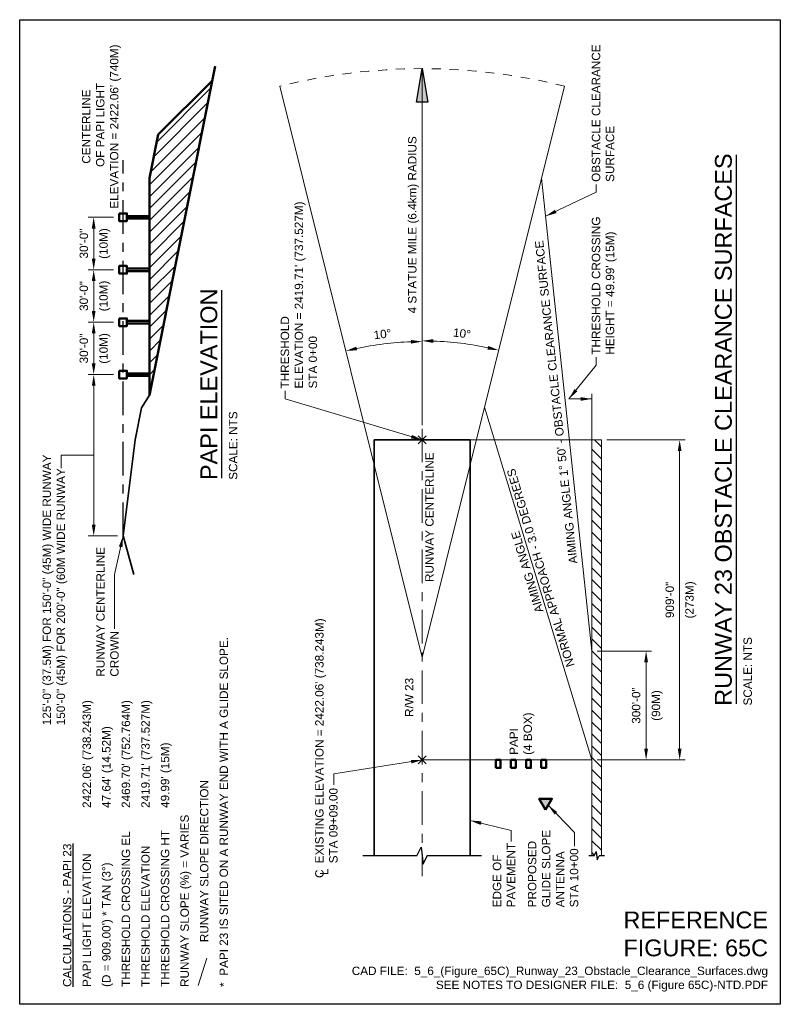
# Model space of a CAD drawing. Header units: inches. Extents: x 0 to 8.5, y 0 to 11.
import ezdxf
from ezdxf.enums import TextEntityAlignment as Align

# ---------------------------------------------------------------- set-up
doc = ezdxf.new("R2010")
doc.units = ezdxf.units.IN
doc.header["$LTSCALE"] = 0.5
doc.header["$MEASUREMENT"] = 0
doc.header["$PDSIZE"] = 2
doc.linetypes.add('CENTER2', pattern=[1.125, 0.75, -0.125, 0.125, -0.125])
doc.linetypes.add('HIDDEN2', pattern=[0.1875, 0.125, -0.0625])
doc.layers.get('0').update_dxf_attribs({"linetype": 'CONTINUOUS'})
doc.layers.get('DEFPOINTS').update_dxf_attribs({"linetype": 'CONTINUOUS'})
for name, color, linetype, lineweight in [('C-GRAD-FNSH', 4, 'CONTINUOUS', 50), ('C-RUNW-EDGE', 6, 'CONTINUOUS', 35), ('C-RUNW-SHLD', 6, 'CONTINUOUS', 35), ('E-AFLD-DEVC', 23, 'CONTINUOUS', 50), ('E-AFLD-LITE-APPR', 203, 'CONTINUOUS', 50), ('E-AFLD-LITE-RUNW', 203, 'CONTINUOUS', 50), ('G-ANNO-PATT', 8, 'CONTINUOUS', 18), ('G-ANNO-RDME', 5, 'CONTINUOUS', 18)]:
    doc.layers.add(name, color=color, linetype=linetype, lineweight=lineweight)
for name, color, linetype in [('G-ANNO-DIMS', 7, 'CONTINUOUS'), ('G-ANNO-DIMS @ 1', 7, 'CONTINUOUS'), ('G-ANNO-SYMB', 6, 'CONTINUOUS'), ('G-ANNO-TEXT', 7, 'CONTINUOUS'), ('G-ANNO-TTLB', 7, 'CONTINUOUS')]:
    doc.layers.add(name, color=color, linetype=linetype)
doc.styles.add('00-E-TITLE-1_1', font='arial.ttf', dxfattribs={"height": 0.1875})
doc.styles.add('01-E-BLDG-1_1', font='arial.ttf', dxfattribs={"height": 0.09375})
doc.styles.add('ARIAL', font='arial.ttf')
doc.dimstyles.new('01-E-BLDG-1_1', dxfattribs={"dimtxt": 0.09375, "dimasz": 0.125, "dimexe": 0.0625, "dimexo": 0.0625, "dimgap": 0.0625, "dimtad": 1, "dimdec": 4, "dimzin": 3, "dimdsep": 46, "dimlunit": 4, "dimtxsty": '01-E-BLDG-1_1', "dimcen": 0.0625, "dimclrd": 1, "dimclre": 1, "dimclrt": 256, "dimazin": 0, "dimtfac": 1, "dimtdec": 4, "dimtmove": 1, "dimatfit": 3, "dimfxl": 1, "dimfrac": 2, "dimtolj": 1, "dimtzin": 3, "dimlwd": 0, "dimlwe": 0, "dimarcsym": 0})

# ---------------------------------------------------------------- blocks, each defined once
blk = doc.blocks.new('*D5')
at = {"layer": 'DEFPOINTS', "color": 0, "transparency": 16777216}
for p in [(0.827, 7.62), (1.113, 7.62), (1.113, 7.035)]:
    blk.add_point(p, dxfattribs=at)
at = {"layer": 'G-ANNO-DIMS', "color": 1, "lineweight": 0, "transparency": 16777216}
for p, q in [((1.05, 7.62), (0.765, 7.62)), ((0.827, 7.16), (0.827, 7.495)), ((1.05, 7.035), (0.765, 7.035))]:
    blk.add_line(p, q, dxfattribs=at)
at = {"layer": 'G-ANNO-DIMS', "color": 1, "transparency": 16777216}
for points in [[(0.806, 7.495), (0.848, 7.495), (0.827, 7.62)], [(0.806, 7.16), (0.848, 7.16), (0.827, 7.035)]]:
    blk.add_solid(points, dxfattribs=at)
at = {"layer": 'G-ANNO-DIMS', "transparency": 16777216, "char_height": 0.0938, "attachment_point": 5, "rotation": 90, "style": '01-E-BLDG-1_1'}
for s, insert in [('\\A1;30\'-0"', (0.717, 7.327)), ('\\A1;(10M)', (0.951, 7.327))]:
    blk.add_mtext(s, dxfattribs=dict(at, insert=insert))
blk = doc.blocks.new('*D6')
at = {"layer": 'DEFPOINTS', "color": 0, "transparency": 16777216}
for p in [(0.827, 8.206), (1.113, 8.206), (1.113, 7.62)]:
    blk.add_point(p, dxfattribs=at)
at = {"layer": 'G-ANNO-DIMS', "color": 1, "lineweight": 0, "transparency": 16777216}
for p, q in [((1.05, 8.206), (0.765, 8.206)), ((0.827, 7.745), (0.827, 8.081)), ((1.05, 7.62), (0.765, 7.62))]:
    blk.add_line(p, q, dxfattribs=at)
at = {"layer": 'G-ANNO-DIMS', "color": 1, "transparency": 16777216}
for points in [[(0.806, 8.081), (0.848, 8.081), (0.827, 8.206)], [(0.806, 7.745), (0.848, 7.745), (0.827, 7.62)]]:
    blk.add_solid(points, dxfattribs=at)
at = {"layer": 'G-ANNO-DIMS', "transparency": 16777216, "char_height": 0.0938, "attachment_point": 5, "rotation": 90, "style": '01-E-BLDG-1_1'}
for s, insert in [('\\A1;30\'-0"', (0.717, 7.913)), ('\\A1;(10M)', (0.951, 7.913))]:
    blk.add_mtext(s, dxfattribs=dict(at, insert=insert))
blk = doc.blocks.new('*D7')
at = {"layer": 'DEFPOINTS', "color": 0, "transparency": 16777216}
for p in [(0.827, 8.792), (1.113, 8.792), (1.113, 8.206)]:
    blk.add_point(p, dxfattribs=at)
at = {"layer": 'G-ANNO-DIMS', "color": 1, "lineweight": 0, "transparency": 16777216}
for p, q in [((1.05, 8.792), (0.765, 8.792)), ((0.827, 8.331), (0.827, 8.667)), ((1.05, 8.206), (0.765, 8.206))]:
    blk.add_line(p, q, dxfattribs=at)
at = {"layer": 'G-ANNO-DIMS', "color": 1, "transparency": 16777216}
for points in [[(0.806, 8.667), (0.848, 8.667), (0.827, 8.792)], [(0.806, 8.331), (0.848, 8.331), (0.827, 8.206)]]:
    blk.add_solid(points, dxfattribs=at)
at = {"layer": 'G-ANNO-DIMS', "transparency": 16777216, "char_height": 0.0938, "attachment_point": 5, "rotation": 90, "style": '01-E-BLDG-1_1'}
for s, insert in [('\\A1;30\'-0"', (0.717, 8.499)), ('\\A1;(10M)', (0.951, 8.499))]:
    blk.add_mtext(s, dxfattribs=dict(at, insert=insert))
blk = doc.blocks.new('CNTLIN')
at = {"color": 0, "linetype": 'Continuous', "style": 'ARIAL'}
for s, p in [('C', (0, 0)), ('L', (0.022, -0.052))]:
    blk.add_text(s, height=0.0938, dxfattribs=at).set_placement(p, align=Align.MIDDLE_CENTER)
blk = doc.blocks.new('HRUN1')
at = {"linetype": 'Continuous'}
h = blk.add_hatch(color=0, dxfattribs=at)
h.dxf.hatch_style = 1
h.paths.add_polyline_path([(-0.092, 0.0625), (-0.092, -0.0625), (0.283, 0)])
at = {"linetype": 'Continuous', "flags": 128}
blk.add_lwpolyline([(-0.092, 0.0625), (0.283, 0), (-0.092, -0.0625)], close=True, dxfattribs=at)
blk = doc.blocks.new('*D8')
at = {"layer": 'DEFPOINTS', "color": 0, "transparency": 16777216}
for p in [(4.498, 10.453), (2.906, 10.258), (4.21, 7.392), (4.498, 6.471), (4.498, 3.874)]:
    blk.add_point(p, dxfattribs=at)
at = {"layer": 'G-ANNO-DIMS', "color": 1, "lineweight": 0, "transparency": 16777216}
blk.add_arc((4.498, 3.874), 3.53, 92.0291, 101.9709, dxfattribs=at)
at = {"layer": 'G-ANNO-DIMS', "color": 1, "transparency": 16777216}
for points in [[(4.372, 7.422), (4.373, 7.381), (4.498, 7.404)], [(3.77, 7.307), (3.761, 7.347), (3.644, 7.299)]]:
    blk.add_solid(points, dxfattribs=at)
at = {"layer": 'G-ANNO-DIMS', "transparency": 16777216, "insert": (4.054, 7.487), "char_height": 0.0938, "attachment_point": 5, "rotation": 7, "style": '01-E-BLDG-1_1'}
blk.add_mtext('\\A1;10%%D', dxfattribs=at)
blk = doc.blocks.new('*D9')
at = {"layer": 'DEFPOINTS', "color": 0, "transparency": 16777216}
for p in [(4.498, 10.453), (6.089, 10.258), (5.071, 7.365), (4.498, 6.471), (4.498, 3.874)]:
    blk.add_point(p, dxfattribs=at)
at = {"layer": 'G-ANNO-DIMS', "color": 1, "lineweight": 0, "transparency": 16777216}
blk.add_arc((4.498, 3.874), 3.538, 78.0244, 87.9756, dxfattribs=at)
at = {"layer": 'G-ANNO-DIMS', "color": 1, "transparency": 16777216}
for points in [[(4.622, 7.389), (4.623, 7.431), (4.498, 7.412)], [(5.236, 7.355), (5.227, 7.315), (5.353, 7.307)]]:
    blk.add_solid(points, dxfattribs=at)
at = {"layer": 'G-ANNO-DIMS', "transparency": 16777216, "insert": (4.942, 7.495), "char_height": 0.0938, "attachment_point": 5, "rotation": 353, "style": '01-E-BLDG-1_1'}
blk.add_mtext('\\A1;10%%D', dxfattribs=at)
blk = doc.blocks.new('*D10')
at = {"layer": 'DEFPOINTS', "color": 0, "transparency": 16777216}
for p in [(6.393, 3.946), (7, 3.946), (6.393, 2.73)]:
    blk.add_point(p, dxfattribs=at)
at = {"layer": 'G-ANNO-DIMS', "color": 1, "lineweight": 0, "transparency": 16777216}
for p, q in [((6.455, 3.946), (7.062, 3.946)), ((7, 2.855), (7, 3.821)), ((6.455, 2.73), (7.062, 2.73))]:
    blk.add_line(p, q, dxfattribs=at)
at = {"layer": 'G-ANNO-DIMS', "color": 1, "transparency": 16777216}
for points in [[(6.979, 3.821), (7.021, 3.821), (7, 3.946)], [(6.979, 2.855), (7.021, 2.855), (7, 2.73)]]:
    blk.add_solid(points, dxfattribs=at)
at = {"layer": 'G-ANNO-DIMS', "transparency": 16777216, "attachment_point": 5, "rotation": 90, "style": '01-E-BLDG-1_1'}
for s, insert, char_height in [('\\A1;300\'-0"', (6.889, 3.338), 0.09375), ('\\A1;(90M)', (7.124, 3.338), 0.0938)]:
    blk.add_mtext(s, dxfattribs=dict(at, insert=insert, char_height=char_height))
blk = doc.blocks.new('*D11')
at = {"layer": 'DEFPOINTS', "color": 0, "transparency": 16777216}
for p in [(6.5, 6.305), (7.375, 6.305), (6.393, 2.73)]:
    blk.add_point(p, dxfattribs=at)
at = {"layer": 'G-ANNO-DIMS', "color": 1, "lineweight": 0, "transparency": 16777216}
for p, q in [((6.562, 6.305), (7.437, 6.305)), ((7.375, 2.855), (7.375, 6.18)), ((6.455, 2.73), (7.437, 2.73))]:
    blk.add_line(p, q, dxfattribs=at)
at = {"layer": 'G-ANNO-DIMS', "color": 1, "transparency": 16777216}
for points in [[(7.354, 6.18), (7.396, 6.18), (7.375, 6.305)], [(7.354, 2.855), (7.396, 2.855), (7.375, 2.73)]]:
    blk.add_solid(points, dxfattribs=at)
at = {"layer": 'G-ANNO-DIMS', "transparency": 16777216, "attachment_point": 5, "rotation": 90, "style": '01-E-BLDG-1_1'}
for s, insert, char_height in [('\\A1;909\'-0"', (7.265, 4.518), 0.09375), ('\\A1;(273M)', (7.499, 4.518), 0.0938)]:
    blk.add_mtext(s, dxfattribs=dict(at, insert=insert, char_height=char_height))
blk = doc.blocks.new('BREAK')
at = {"color": 0, "linetype": 'Continuous', "flags": 128}
blk.add_lwpolyline([(0, 0), (0.046625, 0.097375), (0.069125, -0.090125), (0.112375, 0)], dxfattribs=at)

msp = doc.modelspace()

# ---------------------------------------------------------------- hatches: boundary and pattern name
at = {"layer": 'E-AFLD-DEVC'}
msp.add_hatch(color=256, dxfattribs=at).paths.add_polyline_path([(5.87673, 2.17333), (5.80567, 2.2964), (5.94778, 2.2964)])
at = {"layer": 'G-ANNO-PATT'}
h = msp.add_hatch(dxfattribs=at)
h.set_pattern_fill('ANSI31', color=256, scale=0.75, angle=180)
h.set_pattern_definition([(225, (8.04388, -8.24943), (0.06629126, -0.06629126), [])])
h.paths.add_polyline_path([(1.45053, 9.22964), (1.45053, 6.80571), (2.15376, 10.32189), (1.54778, 9.71591)])
at = {"layer": 'G-ANNO-PATT', "lineweight": 13}
h = msp.add_hatch(dxfattribs=at)
h.set_pattern_fill('ANSI31', color=256, scale=0.75, angle=90, style=0)
h.set_pattern_definition([(135, (8.49985, -8.49985), (-0.06629126, -0.06629126), [])])
h.paths.add_polyline_path([(6.49988, 6.30545), (6.39262, 6.30545), (6.39262, 1.65724), (6.42013, 1.65724), (6.44345, 1.70593), (6.4547, 1.61218), (6.47632, 1.65724), (6.49988, 1.65724)])

# ---------------------------------------------------------------- linework, layer by layer
at = {"layer": 'C-GRAD-FNSH'}
for p, q in [((2.18535, 10.47984), (1.45053, 6.80571)), ((1.54778, 9.71591), (2.15376, 10.32189)), ((1.45053, 6.80571), (1.45053, 9.22964))]:
    msp.add_line(p, q, dxfattribs=at)
msp.add_lwpolyline([(1.45053, 9.22964), (1.54778, 9.71591)], dxfattribs=at)
at = {"layer": 'C-RUNW-EDGE', "linetype": 'Continuous'}
for q in [(1.28963, 6.30514), (1.2763, 4.80022)]:
    msp.add_line((1.15554, 5.23247), q, dxfattribs=at)
at = {"layer": 'C-RUNW-EDGE'}
for p, q in [((3.96125, 6.30545), (3.96125, 1.65724)), ((3.96125, 6.30545), (5.03391, 6.30545)), ((5.03391, 6.30545), (5.03391, 1.65724))]:
    msp.add_line(p, q, dxfattribs=at)
at = {"layer": 'C-RUNW-EDGE', "lineweight": 13}
for p, q in [((6.39262, 1.65724), (6.39262, 6.30545)), ((6.39262, 6.30545), (6.49988, 6.30545)), ((6.49988, 1.65724), (6.49988, 6.30545))]:
    msp.add_line(p, q, dxfattribs=at)
at = {"layer": 'C-RUNW-SHLD', "linetype": 'Continuous'}
for p, q in [((1.36114, 6.66269), (1.45053, 6.80571)), ((1.28963, 6.30514), (1.36114, 6.66269)), ((1.36114, 6.66269), (1.36114, 6.66269))]:
    msp.add_line(p, q, dxfattribs=at)
at = {"layer": 'E-AFLD-DEVC'}
msp.add_lwpolyline([(5.87673, 2.17333), (5.80567, 2.2964), (5.94778, 2.2964)], close=True, dxfattribs=at)
at = {"layer": 'E-AFLD-LITE-APPR', "lineweight": 13}
for q in [(2.90597, 10.25766), (6.08918, 10.25766)]:
    msp.add_line((4.49758, 3.87408), q, dxfattribs=at)
at = {"layer": 'E-AFLD-LITE-APPR', "linetype": 'HIDDEN2', "lineweight": 13}
msp.add_arc((4.49758, 3.87408), 6.57901, 76, 104, dxfattribs=at)
at = {"layer": 'E-AFLD-LITE-RUNW'}
for p, q in [((1.19845, 8.80629), (1.45053, 8.80629)), ((1.19845, 8.77769), (1.45053, 8.77769)), ((1.19845, 8.22048), (1.45053, 8.22048)), ((1.19845, 8.19187), (1.45053, 8.19187)), ((1.19845, 7.63467), (1.45053, 7.63467)), ((1.19845, 7.60606), (1.45053, 7.60606)), ((1.19845, 7.04885), (1.45053, 7.04885)), ((1.19845, 7.02025), (1.45053, 7.02025))]:
    msp.add_line(p, q, dxfattribs=at)
for points in [[(1.11264, 8.8349), (1.11264, 8.74908), (1.19845, 8.74908), (1.19845, 8.8349)], [(1.11264, 8.24908), (1.11264, 8.16327), (1.19845, 8.16327), (1.19845, 8.24908)], [(1.11264, 7.66327), (1.11264, 7.57746), (1.19845, 7.57746), (1.19845, 7.66327)], [(1.11264, 7.07746), (1.11264, 6.99164), (1.19845, 6.99164), (1.19845, 7.07746)]]:
    msp.add_lwpolyline(points, close=True, dxfattribs=at)
for points in [[(5.31995, 2.64052), (5.31995, 2.72991), (5.37359, 2.72991), (5.37359, 2.64052), (5.31995, 2.64052)], [(5.48972, 2.64052), (5.48972, 2.72991), (5.54335, 2.72991), (5.54335, 2.64052), (5.48972, 2.64052)], [(5.65949, 2.64052), (5.65949, 2.72991), (5.71312, 2.72991), (5.71312, 2.64052), (5.65949, 2.64052)], [(5.82925, 2.64052), (5.82925, 2.72991), (5.88289, 2.72991), (5.88289, 2.64052), (5.82925, 2.64052)]]:
    msp.add_lwpolyline(points, dxfattribs=at)
at = {"layer": 'G-ANNO-DIMS', "lineweight": 13}
for p, q in [((4.49758, 6.47135), (4.49758, 10.45309)), ((6.39262, 3.94559), (5.83239, 9.22773)), ((6.39262, 6.30635, 13468.72494), (6.39262, 6.81878, 13468.72494)), ((6.39262, 2.72991), (5.19511, 6.67173)), ((5.03391, 6.30545), (6.39262, 6.30545))]:
    msp.add_line(p, q, dxfattribs=at)
at = {"layer": 'G-ANNO-DIMS', "linetype": 'CENTER2'}
msp.add_line((1.15554, 5.23247), (1.15554, 9.42984), dxfattribs=at)
at = {"layer": 'G-ANNO-DIMS', "color": 1, "lineweight": 0}
for p, q in [((1.05014, 7.03455), (0.76479, 7.03455)), ((0.82729, 5.35747), (0.82729, 6.90955)), ((1.09304, 5.23247), (0.76479, 5.23247))]:
    msp.add_line(p, q, dxfattribs=at)
at = {"layer": 'G-ANNO-DIMS', "linetype": 'CENTER2', "lineweight": 13}
msp.add_line((4.49758, 6.43045), (4.49758, 1.42998), dxfattribs=at)
at = {"layer": 'G-ANNO-DIMS'}
for p, q in [((4.54177, 6.26126), (4.45338, 6.34965)), ((4.54177, 6.34965), (4.45338, 6.26126)), ((4.54177, 2.68571), (4.45338, 2.7741)), ((4.54177, 2.7741), (4.45338, 2.68571))]:
    msp.add_line(p, q, dxfattribs=at)
at = {"layer": 'G-ANNO-DIMS', "linetype": 'HIDDEN2', "lineweight": 13, "ltscale": 100}
msp.add_line((6.39262, 2.72991), (4.49758, 2.72991), dxfattribs=at)
at = {"layer": 'G-ANNO-DIMS', "color": 1}
for points in [[(0.80645, 6.90955), (0.84812, 6.90955), (0.82729, 7.03455)], [(0.80645, 5.35747), (0.84812, 5.35747), (0.82729, 5.23247)]]:
    msp.add_solid(points, dxfattribs=at)
at = {"layer": 'G-ANNO-SYMB'}
for p, q in [((4.43927, 1.65724), (3.83625, 1.65724)), ((5.15891, 1.65724), (4.55164, 1.65724)), ((6.42013, 1.65724), (6.36137, 1.65724)), ((6.53508, 1.65724), (6.47632, 1.65724))]:
    msp.add_line(p, q, dxfattribs=at)
at = {"layer": 'G-ANNO-TEXT', "linetype": 'Continuous', "lineweight": 30}
for p, q in [((8.00937, 3.35737), (8.00937, 9.49043)), ((2.25896, 5.8789), (2.25896, 7.97955))]:
    msp.add_line(p, q, dxfattribs=at)
at = {"layer": 'G-ANNO-TEXT', "color": 1, "lineweight": 0, "flags": 128}
msp.add_lwpolyline([(0.82729, 6.13351), (0.46245, 6.13351), (0.46245, 5.99088)], dxfattribs=at)
at = {"layer": 'G-ANNO-TEXT', "lineweight": 13, "elevation": 13468.72494}
msp.add_lwpolyline([(2.09011, 0.51391), (1.994, 0.21001)], dxfattribs=at)
at = {"layer": 'G-ANNO-TTLB'}
msp.add_lwpolyline([(8.49985, 0), (0, 0), (0, 10.9998), (8.49985, 10.9998)], close=True, dxfattribs=at)

# ---------------------------------------------------------------- block references
at = {"layer": 'G-ANNO-DIMS', "rotation": 90}
msp.add_blockref('HRUN1', (4.49758, 10.17009), dxfattribs=at)
at = {"layer": 'G-ANNO-DIMS @ 1', "rotation": 90}
msp.add_blockref('CNTLIN', (3.34954, 1.45859), dxfattribs=at)
at = {"layer": 'G-ANNO-SYMB'}
msp.add_blockref('BREAK', (4.43927, 1.65724), dxfattribs=at)
at = {"layer": 'G-ANNO-SYMB', "xscale": 0.5, "yscale": 0.5, "zscale": 0.5}
msp.add_blockref('BREAK', (6.42013, 1.65724), dxfattribs=at)

# ---------------------------------------------------------------- texts
at = {"layer": 'G-ANNO-RDME', "attachment_point": 9, "rotation": 0}
for s, insert, char_height, width, style in [('REFERENCE FIGURE: 65C', (8.36227, 0.53368), 0.1875, 1.660137, '00-E-TITLE-1_1'), ('CAD FILE:  5_6_(Figure_65C)_Runway_23_Obstacle_Clearance_Surfaces.dwg\\PSEE NOTES TO DESIGNER FILE:  5_6 (Figure 65C)-NTD.PDF', (8.36227, 0.14235), 0.09375, 5.0666044, '01-E-BLDG-1_1')]:
    msp.add_mtext(s, dxfattribs=dict(at, insert=insert, char_height=char_height, width=width, style=style))
at = {"layer": 'G-ANNO-TEXT', "style": 'ARIAL'}
for s, p in [('RUNWAY 23 OBSTACLE CLEARANCE SURFACES', (8.0137, 3.33507)), ('PAPI ELEVATION', (2.26329, 5.85659))]:
    msp.add_text(s, height=0.1875, rotation=90, dxfattribs=at).set_placement(p, align=Align.BOTTOM_LEFT)
at = {"layer": 'G-ANNO-TEXT', "style": '01-E-BLDG-1_1'}
for p in [(2.33794, 5.85987), (8.08835, 3.33834)]:
    msp.add_text('SCALE: NTS', height=0.09375, rotation=90, dxfattribs=at).set_placement(p, align=Align.TOP_LEFT)
at = {"layer": 'G-ANNO-TEXT', "char_height": 0.09375, "style": '01-E-BLDG-1_1'}
for s, insert, width, attachment_point, rotation in [("CENTERLINE\\P OF PAPI LIGHT\\PELEVATION = 2422.06' (740M)", (1.13114, 9.8059), 1.8396094, 8, 90), ('\\A1;OBSTACLE CLEARANCE SURFACE', (6.39326, 9.18802), 1.5403681, 1, 90), ('\\A1;4 STATUE MILE (6.4km) RADIUS', (4.33998, 7.71834), 2.2372268, 1, 90), ("\\A1;THRESHOLD\\PELEVATION = 2419.71' (737.527M) STA 0+00", (2.91682, 6.88), 2.2477927, 1, 90), ("\\A1;THRESHOLD CROSSING HEIGHT = 49.99' (15M)", (6.39326, 7.25785), 1.5403681, 1, 90), ("\\A1;AIMING ANGLE 1%%D 50' - OBSTACLE CLEARANCE SURFACE", (5.99566, 6.7272), 3.7497982, 5, 96.05), ('125\'-0" (37.5M) FOR 150\'-0" (45M) WIDE RUNWAY\\P150\'-0" (45M) FOR 200\'-0" (60M WIDE RUNWAY', (0.25592, 3.11737), 3.0462525, 1, 90), ('\\A1;RUNWAY CENTERLINE', (4.53199, 4.71785), 1.4687377, 1, 90), ('\\A1;AIMING ANGLE\\PNORMAL APPROACH - 3.0 DEGREES', (5.74759, 4.85315), 2.505801, 5, 106.9), ('RUNWAY CENTERLINE CROWN', (0.85572, 3.66034), 1.6154717, 1, 90), ("EXISTING ELEVATION = 2422.06' (738.243M) STA 09+09.00", (3.30195, 1.5755), 2.9043189, 1, 90), ('PAPI 23 IS SITED ON A RUNWAY END WITH A GLIDE SLOPE.', (2.23378, 0.319), 3.7783976, 1, 90), ('\\A1;R/W 23', (4.30566, 3.21002), 0.5109789, 1, 90), ("2422.06' (738.243M)", (0.70253, 2.194), 1.3222154, 1, 90), ("2469.70' (752.764M)", (1.14003, 2.194), 1.2996741, 1, 90), ("2419.71' (737.527M)", (1.35878, 2.194), 1.2932171, 1, 90), ('\\A1;PAPI\\P(4 BOX)', (5.47396, 2.78703), 0.4689217, 1, 90), ("47.64' (14.52M)", (0.92128, 2.194), 1.0220056, 1, 90), ("49.99' (15M)", (1.57753, 2.194), 0.7528608, 1, 90), ('RUNWAY SLOPE DIRECTION', (2.01503, 0.694), 1.9799405, 1, 90), ('RUNWAY SLOPE (%) = VARIES', (1.79628, 0.194), 1.9799405, 1, 90), ('PROPOSED GLIDE SLOPE ANTENNA STA 10+00', (5.67943, 1.08332), 0.8639173, 1, 90), ('THRESHOLD CROSSING EL', (1.14003, 0.194), 1.7399954, 1, 90), ('THRESHOLD CROSSING HT', (1.57753, 0.194), 1.791053, 1, 90), ('EDGE OF PAVEMENT', (5.28702, 1.08332), 1.1096259, 1, 90), ('PAPI LIGHT ELEVATION', (0.70253, 0.194), 1.518742, 1, 90), ('THRESHOLD ELEVATION', (1.35878, 0.194), 1.7399954, 1, 90), ("(D = 909.00') * TAN (3%%D)", (0.92128, 0.194), 1.518742, 1, 90), ('*', (2.23378, 0.194), 1.9799405, 1, 90)]:
    msp.add_mtext(s, dxfattribs=dict(at, insert=insert, width=width, attachment_point=attachment_point, rotation=rotation))
at = {"layer": 'G-ANNO-TEXT', "insert": (0.48378, 0.194), "char_height": 0.09375, "attachment_point": 1, "rotation": 90, "style": '01-E-BLDG-1_1'}
msp.add_mtext('{\\LCALCULATIONS - PAPI 23}', dxfattribs=at)

# ---------------------------------------------------------------- dimensions: what is measured, and where the dimension line sits
at = {"layer": 'G-ANNO-DIMS'}
for base, line2, picture, middle in [((4.2104, 7.39218), ((4.49758, 3.87408), (2.90597, 10.25766)), '*D8', (4.05395, 7.48711)), ((5.07136, 7.3652), ((4.49758, 3.87408), (6.08918, 10.25766)), '*D9', (4.9422, 7.49521))]:
    dim = msp.add_angular_dim_2l(base=base, line1=((4.49758, 6.47135), (4.49758, 10.45309)), line2=line2, text='10%%D', dimstyle='01-E-BLDG-1_1', dxfattribs=at)
    dim.commit()
    dim.dimension.update_dxf_attribs({"geometry": picture, "text_midpoint": middle})
for base, p1, p2, text, picture, middle in [((0.82729, 8.79199), (1.11264, 8.20618), (1.11264, 8.79199), '30\'-0"\\X(10M)', '*D7', (0.82729, 8.49908)), ((0.82729, 8.20618), (1.11264, 7.62036), (1.11264, 8.20618), '30\'-0"\\X(10M)', '*D6', (0.82729, 7.91327)), ((0.82729, 7.62036), (1.11264, 7.03455), (1.11264, 7.62036), '30\'-0"\\X(10M)', '*D5', (0.82729, 7.32746)), ((7.37488, 6.30545), (6.39262, 2.72991), (6.49988, 6.30545), '909\'-0"\\X(273M)', '*D11', (7.37488, 4.51768)), ((6.99988, 3.94559), (6.39262, 2.72991), (6.39262, 3.94559), '300\'-0"\\X(90M)', '*D10', (6.99988, 3.33775))]:
    dim = msp.add_linear_dim(base=base, p1=p1, p2=p2, angle=90, text=text, dimstyle='01-E-BLDG-1_1', dxfattribs=at)
    dim.commit()
    dim.dimension.update_dxf_attribs({"geometry": picture, "text_midpoint": middle})

# ---------------------------------------------------------------- leaders
msp.add_leader([(6.39262, 6.76282, 13468.72494), (6.13753, 6.76282, 13468.72494)], dimstyle='01-E-BLDG-1_1', dxfattribs=at)
at = {"layer": 'G-ANNO-TEXT'}
for points in [[(5.87728, 8.80453), (6.44171, 9.07182), (6.44171, 9.16002)], [(6.13753, 6.76282), (6.44171, 7.14165), (6.44171, 7.22985)], [(4.49758, 6.30545), (2.96527, 6.76379), (2.96527, 6.852)], [(1.15554, 5.23247), (1.06005, 4.80041), (1.06005, 4.19317)], [(4.49758, 2.72991), (3.51087, 2.57649), (3.51087, 2.45325)], [(5.90572, 2.22354), (6.20124, 1.91855), (6.20124, 1.76708)], [(5.03391, 2.05365), (5.49088, 1.94275), (5.49088, 1.81952)]]:
    msp.add_leader(points, dimstyle='01-E-BLDG-1_1', dxfattribs=at)

doc.saveas('drawing.dxf')
